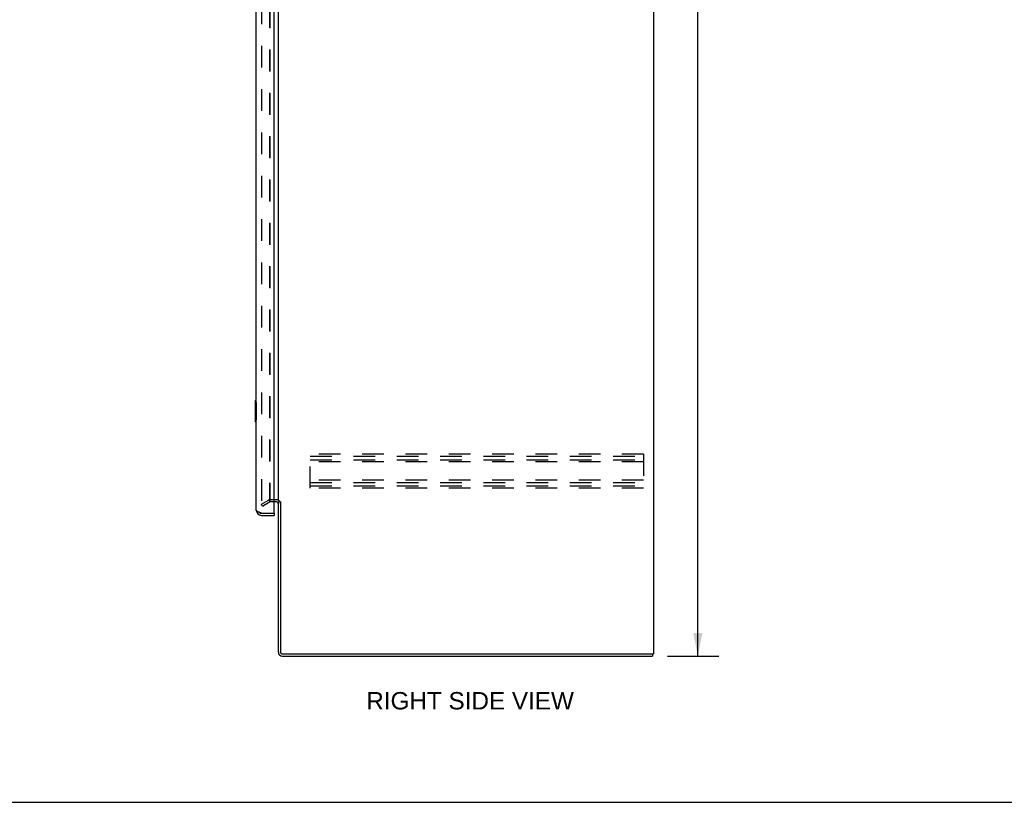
# Model space of a CAD drawing. Header units: inches. Extents: x 0 to 189, y 0 to 122.
# Tile 15 of 19: x 94 to 142, y 0 to 38. Entities that reach past the tile are written whole.
import ezdxf

# ---------------------------------------------------------------- set-up
doc = ezdxf.new("R2010")
doc.units = ezdxf.units.IN
doc.header["$LTSCALE"] = 10.388889
doc.header["$MEASUREMENT"] = 0
doc.linetypes.add('HIDDEN', pattern=[0.2, 0.1, -0.1])
doc.layers.get('0').update_dxf_attribs({"linetype": 'CONTINUOUS'})
for name, color, linetype in [('DEFAULT_2', 8, 'HIDDEN'), ('DIMENSIONS', 7, 'CONTINUOUS'), ('DOOR_ASSEMBLY', 7, 'CONTINUOUS')]:
    doc.layers.add(name, color=color, linetype=linetype)
doc.styles.get("Standard").update_dxf_attribs({"font": 'arial.ttf'})
doc.dimstyles.new('DIMSTYLE_1', dxfattribs={"dimtxt": 0.833333, "dimasz": 1.111111, "dimexe": 0.09, "dimexo": 0.07, "dimgap": 0.0375, "dimtad": 0, "dimtih": 1, "dimtoh": 1, "dimzin": 4, "dimdsep": 46, "dimtxsty": 'Standard', "dimblk": '_FILLED', "dimblk1": '_FILLED', "dimblk2": '_FILLED', "dimcen": 0.09, "dimazin": 1, "dimtfac": 1, "dimtdec": 3, "dimtofl": 0, "dimtmove": 0, "dimatfit": 3, "dimldrblk": '_FILLED', "dimfxl": 0, "dimtolj": 1, "dimtzin": 4, "dimarcsym": 0})

# ---------------------------------------------------------------- blocks, each defined once
blk = doc.blocks.new('_FILLED')
at = {"color": 0, "linetype": 'ByBlock'}
blk.add_solid([(0, 0), (-1, 0.2), (-1, -0.2)], dxfattribs=at)
blk = doc.blocks.new('*D2')
at = {"layer": 'DIMENSIONS', "color": 2, "linetype": 'Continuous'}
for p, q in [((125.515, 79.008), (127.968, 79.008)), ((126.968, 79.008), (126.968, 43.841)), ((126.968, 7.008), (126.968, 42.174)), ((125.515, 7.008), (127.968, 7.008))]:
    blk.add_line(p, q, dxfattribs=at)
at = {"layer": 'DIMENSIONS', "color": 2, "linetype": 'Continuous', "xscale": 1.1111111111, "yscale": 1.1111111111, "zscale": 1.1111111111}
for p, rotation in [((126.968, 79.008), 90), ((126.968, 7.008), 270)]:
    blk.add_blockref('_FILLED', p, dxfattribs=dict(at, rotation=rotation))
at = {"layer": 'DIMENSIONS', "color": 2, "linetype": 'Continuous', "insert": (126.968, 43.424), "char_height": 0.8333, "width": 2.91202, "attachment_point": 2, "line_spacing_factor": 0.9}
blk.add_mtext('72.00', dxfattribs=at)

msp = doc.modelspace()

# ---------------------------------------------------------------- linework, layer by layer
at = {"color": 3, "linetype": 'Continuous'}
for p, q in [((124.849, 78.904), (124.849, 7.112)), ((106.849, 14.456), (106.849, 75.56)), ((106.764, 14.404), (106.645, 14.404)), ((106.849, 7.197), (106.849, 14.424)), ((106.953, 14.425), (106.953, 7.202)), ((107.043, 7.112), (124.849, 7.112)), ((107.038, 7.008), (124.797, 7.008))]:
    msp.add_line(p, q, dxfattribs=at)
at = {"color": 7, "linetype": 'Continuous'}
for p, q in [((124.797, 7.112), (124.797, 7.008)), ((0, 0), (188.889, 0))]:
    msp.add_line(p, q, dxfattribs=at)
at = {"color": 3, "linetype": 'Continuous'}
for centre, radius, start, end in [((106.764, 14.319), 0.085, 0, 90), ((107.038, 7.197), 0.189, 180, 270), ((107.043, 7.202), 0.09, 180, 270)]:
    msp.add_arc(centre, radius, start, end, dxfattribs=at)
at = {"color": 7, "linetype": 'Continuous'}
for centre, radius, start, end in [((106.764, 14.319), 0.189, 34.036, 46.4797), ((107.038, 7.197), 0.085, 180, 270)]:
    msp.add_arc(centre, radius, start, end, dxfattribs=at)
at = {"layer": 'DEFAULT_2', "color": 8, "linetype": 'HIDDEN'}
for p, q in [((106.037, 75.742), (106.037, 14.273)), ((106.428, 75.578), (106.428, 14.437)), ((106.445, 75.56), (106.445, 14.456)), ((124.37, 16.695), (108.37, 16.695)), ((108.37, 15.07), (108.37, 16.695)), ((108.37, 16.591), (124.37, 16.591)), ((124.37, 16.695), (124.37, 15.07)), ((108.37, 16.424), (124.37, 16.424)), ((124.37, 16.32), (108.37, 16.32)), ((124.37, 15.445), (108.37, 15.445)), ((108.37, 15.341), (124.37, 15.341)), ((108.37, 15.174), (124.37, 15.174)), ((124.37, 15.07), (108.37, 15.07)), ((106.037, 14.293), (106.376, 14.489)), ((106.089, 14.203), (106.037, 14.293)), ((106.089, 14.203), (106.428, 14.399)), ((106.764, 14.508), (106.445, 14.508)), ((106.645, 14.404), (106.445, 14.404))]:
    msp.add_line(p, q, dxfattribs=at)
for points in [[(106.037, 14.273), (106.037, 14.271), (106.037, 14.269), (106.038, 14.266)], [(106.054, 14.253), (106.052, 14.253), (106.05, 14.254), (106.048, 14.254), (106.047, 14.255), (106.045, 14.256), (106.043, 14.257), (106.042, 14.259), (106.04, 14.261), (106.039, 14.262), (106.038, 14.264), (106.038, 14.266)], [(106.062, 14.255), (106.06, 14.254), (106.058, 14.254), (106.056, 14.253), (106.054, 14.253), (106.054, 14.253)]]:
    msp.add_lwpolyline(points, dxfattribs=at)
for centre, radius, start, end in [((106.445, 14.371), 0.137, 90, 120), ((106.445, 14.371), 0.033, 90, 120), ((106.764, 14.319), 0.189, 46.4797, 90), ((106.764, 14.319), 0.189, 0, 34.036)]:
    msp.add_arc(centre, radius, start, end, dxfattribs=at)
at = {"layer": 'DOOR_ASSEMBLY', "color": 3, "linetype": 'Continuous'}
for p, q in [((106.645, 13.882), (106.645, 76.134)), ((105.791, 14.004), (105.791, 76.011)), ((106.038, 13.862), (106.625, 13.862)), ((106.038, 13.758), (106.645, 13.758))]:
    msp.add_line(p, q, dxfattribs=at)
at = {"layer": 'DOOR_ASSEMBLY', "color": 7, "linetype": 'Continuous'}
for p, q in [((105.731, 19.243), (105.734, 19.243)), ((105.731, 19.243), (105.731, 18.273)), ((105.791, 19.258), (105.746, 19.258)), ((105.749, 19.258), (105.747, 19.257)), ((105.791, 19.158), (105.767, 19.158)), ((105.767, 19.158), (105.767, 18.358)), ((105.776, 19.258), (105.776, 19.194)), ((105.778, 19.158), (105.778, 18.358)), ((105.734, 18.273), (105.731, 18.273)), ((105.746, 18.258), (105.791, 18.258)), ((105.749, 18.258), (105.747, 18.258)), ((105.791, 18.358), (105.767, 18.358)), ((105.776, 18.321), (105.776, 18.258)), ((106.625, 13.862), (106.645, 13.862)), ((106.645, 13.862), (106.645, 13.758))]:
    msp.add_line(p, q, dxfattribs=at)
for points in [[(105.747, 19.257), (105.744, 19.257), (105.742, 19.256), (105.74, 19.255), (105.738, 19.253), (105.737, 19.251), (105.736, 19.249), (105.735, 19.247), (105.734, 19.245), (105.734, 19.243)], [(105.734, 19.243), (105.735, 19.242), (105.737, 19.241), (105.739, 19.239), (105.741, 19.237), (105.744, 19.233), (105.747, 19.229), (105.749, 19.224), (105.752, 19.219), (105.755, 19.214), (105.757, 19.208), (105.759, 19.203), (105.761, 19.197), (105.762, 19.192), (105.764, 19.186), (105.765, 19.181), (105.765, 19.176), (105.766, 19.171), (105.766, 19.166), (105.767, 19.162), (105.767, 19.158)], [(105.749, 19.258), (105.75, 19.257), (105.752, 19.256), (105.754, 19.254), (105.756, 19.251), (105.758, 19.247), (105.76, 19.243), (105.763, 19.237), (105.765, 19.231), (105.768, 19.225), (105.77, 19.219), (105.772, 19.213), (105.773, 19.206), (105.775, 19.2), (105.776, 19.194)], [(105.776, 19.194), (105.777, 19.188), (105.777, 19.182), (105.777, 19.176), (105.778, 19.17), (105.778, 19.164), (105.778, 19.158)], [(105.767, 18.358), (105.767, 18.353), (105.766, 18.349), (105.766, 18.344), (105.765, 18.339), (105.765, 18.334), (105.764, 18.329), (105.762, 18.324), (105.761, 18.318), (105.759, 18.313), (105.757, 18.307), (105.755, 18.301), (105.752, 18.296), (105.749, 18.291), (105.747, 18.286), (105.744, 18.282), (105.741, 18.279), (105.739, 18.276), (105.737, 18.274), (105.735, 18.273), (105.734, 18.273)], [(105.747, 18.258), (105.744, 18.258), (105.742, 18.259), (105.74, 18.26), (105.738, 18.262), (105.737, 18.264), (105.736, 18.266), (105.735, 18.268), (105.734, 18.27), (105.734, 18.273)], [(105.776, 18.321), (105.775, 18.315), (105.773, 18.309), (105.772, 18.303), (105.77, 18.296), (105.768, 18.29), (105.765, 18.284), (105.763, 18.278), (105.76, 18.272), (105.758, 18.268), (105.756, 18.264), (105.754, 18.261), (105.752, 18.259), (105.75, 18.258), (105.749, 18.258)], [(105.778, 18.358), (105.778, 18.351), (105.778, 18.345), (105.777, 18.339), (105.777, 18.333), (105.777, 18.327), (105.776, 18.321)]]:
    msp.add_lwpolyline(points, dxfattribs=at)
at = {"layer": 'DOOR_ASSEMBLY', "color": 3, "linetype": 'Continuous'}
for points in [[(105.95, 13.894), (105.936, 13.9), (105.923, 13.905), (105.91, 13.911), (105.898, 13.916), (105.886, 13.922), (105.874, 13.927), (105.863, 13.933), (105.853, 13.938), (105.844, 13.944), (105.835, 13.949), (105.827, 13.955), (105.819, 13.96), (105.813, 13.966), (105.807, 13.971), (105.802, 13.977), (105.798, 13.982), (105.795, 13.988), (105.793, 13.993), (105.792, 13.999), (105.791, 14.004)], [(106.038, 13.862), (106.008, 13.873), (105.993, 13.878), (105.979, 13.884), (105.964, 13.889), (105.95, 13.894)]]:
    msp.add_lwpolyline(points, dxfattribs=at)
at = {"layer": 'DOOR_ASSEMBLY', "color": 7, "linetype": 'Continuous'}
for centre, radius, start, end in [((105.746, 19.243), 0.015, 90, 180), ((105.776, 19.243), 0.015, 0, 90), ((105.746, 18.273), 0.015, 180, 270), ((105.776, 18.273), 0.015, 270, 360), ((106.038, 14.004), 0.142, 228.6168, 270), ((105.955, 14.148), 0.26, 270, 272.608)]:
    msp.add_arc(centre, radius, start, end, dxfattribs=at)
at = {"layer": 'DOOR_ASSEMBLY', "color": 3, "linetype": 'Continuous'}
for centre, radius, start, end in [((106.038, 14.004), 0.246, 180, 270), ((106.625, 13.882), 0.02, 270, 360)]:
    msp.add_arc(centre, radius, start, end, dxfattribs=at)

# ---------------------------------------------------------------- texts
at = {"layer": 'DIMENSIONS', "color": 2, "linetype": 'Continuous', "insert": (116.046, 5.286), "char_height": 0.83333, "width": 9.93804, "attachment_point": 2, "line_spacing_factor": 0.9}
msp.add_mtext('RIGHT SIDE VIEW', dxfattribs=at)

# ---------------------------------------------------------------- dimensions: what is measured, and where the dimension line sits
at = {"layer": 'DIMENSIONS', "color": 2, "linetype": 'Continuous'}
dim = msp.add_linear_dim(base=(126.968, 7.008), p1=(125.445, 79.008), p2=(125.445, 7.008), angle=270, dimstyle='DIMSTYLE_1', dxfattribs=at)
dim.commit()
dim.dimension.update_dxf_attribs({"geometry": '*D2', "text_midpoint": (126.968, 43.003), "dimtype": 160})

doc.saveas('drawing.dxf')
